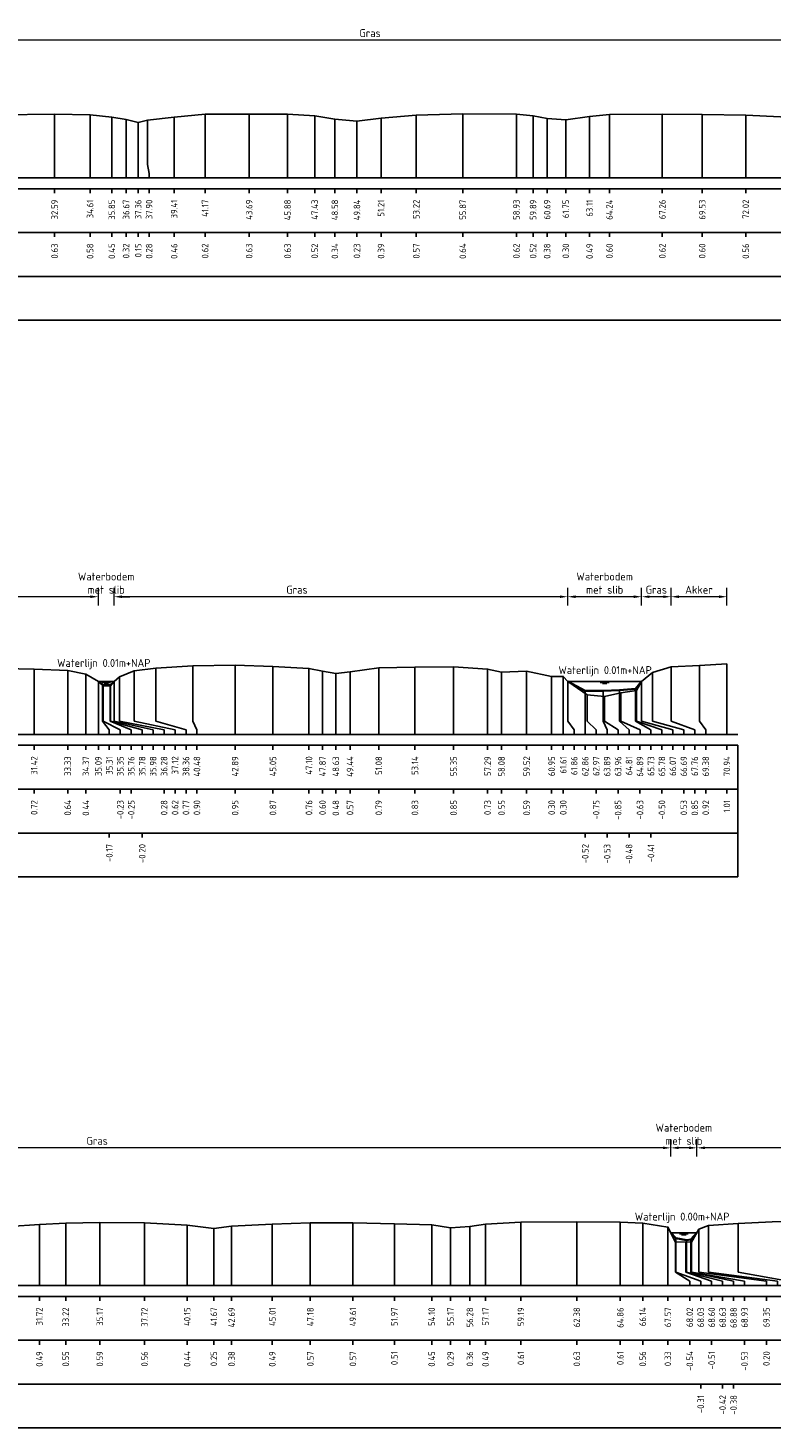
# Model space of a CAD drawing. Header units: metres. Extents: x 132725 to 140175, y 414354 to 417094.
# Tile 13 of 61: x 139881 to 139924, y 416234 to 416314. Entities that reach past the tile are written whole.
import ezdxf
from ezdxf.enums import TextEntityAlignment as Align

# ---------------------------------------------------------------- set-up
doc = ezdxf.new("R2010")
doc.units = ezdxf.units.M
doc.header["$PDMODE"] = 35
doc.header["$PDSIZE"] = 0.075
doc.layers.get('Defpoints').update_dxf_attribs({"true_color": 0x806000})
for name, color, linetype, lineweight in [('B-ME-GW-MAAIVELD-GD', 8, 'GW-MAAIVELD', 25), ('X-ME-AL-PROFIEL_BOVENKANT SLIB-GD', 42, 'Continuous', 35), ('X-XX-AL-DETAIL1-M', 7, 'Continuous', 18), ('X-XX-AL-NAP-T18', 7, 'Continuous', 18)]:
    doc.layers.add(name, color=color, linetype=linetype, lineweight=lineweight)
doc.layers.add('X-ME-AL-PROFIEL_WATERLIJN-GD', color=150, linetype='Continuous')
doc.layers.add('X-ME-AL-PROFIELRASTER-S', color=7, linetype='Continuous')
doc.styles.add('NLCS-ISO-ANNOTATIEF-T18', font='NLCS-ISO.ttf', dxfattribs={"height": 1.8})
doc.styles.add('NLCS-ISO-ANNOTATIVE-T18', font='NLCS-ISO.ttf', dxfattribs={"height": 1.8})
doc.linetypes.add('GW-MAAIVELD', pattern='A,12,[40,NLCS.SHX,S=1,R=0,X=0,Y=-0.5],12', length=24)
doc.dimstyles.new('NLCS-ANNOTATIEF-T18-PIJL_L2_H0', dxfattribs={"dimtxt": 2.5, "dimasz": 1.8, "dimexe": 2, "dimexo": 2, "dimgap": 0.7, "dimtad": 1, "dimzin": 0, "dimdsep": 46, "dimtxsty": 'NLCS-ISO-ANNOTATIEF-T18', "dimcen": 0, "dimdle": 2, "dimclrd": 256, "dimclre": 256, "dimclrt": 10, "dimaunit": 2, "dimadec": 0, "dimazin": 0, "dimtfac": 1, "dimtdec": 3, "dimtofl": 0, "dimtmove": 0, "dimatfit": 3, "dimfxl": 2, "dimfxlon": 1, "dimtfillclr": 256, "dimtolj": 1, "dimtzin": 0, "dimlwd": -1, "dimlwe": -1, "dimarcsym": 0})

# ---------------------------------------------------------------- blocks, each defined once
blk = doc.blocks.new('SAL-PROFIELRASTER_BALK_EIND1-SOD')
at = {"color": 0, "linetype": 'ByBlock', "lineweight": -2}
blk.add_line((1, -12.5), (1, -2.5), dxfattribs=at)
at = {"color": 0, "linetype": 'ByBlock', "lineweight": -2, "flags": 128}
for points in [[(0, 0), (1, 0)], [(0, -2.5), (1, -2.5)], [(0, -12.5), (1, -12.5)]]:
    blk.add_lwpolyline(points, dxfattribs=at)
blk = doc.blocks.new('SAL-PROFIELRASTER_BALK_EIND2-SOD')
at = {"color": 0, "linetype": 'ByBlock', "lineweight": -2}
for p, q in [((1, -2.5), (1, -12.5)), ((1, -12.5), (0, -12.5))]:
    blk.add_line(p, q, dxfattribs=at)
blk = doc.blocks.new('SAL-PROFIELRASTER_BALK_DATA-SOD')
at = {"color": 0, "linetype": 'ByBlock', "lineweight": -2}
blk.add_lwpolyline([(0, -3.5), (0, -2.5)], dxfattribs=at)
at = {"color": 0, "linetype": 'ByBlock', "lineweight": -2, "style": 'NLCS-ISO-ANNOTATIVE-T18'}
blk.add_attdef('GETAL', text='', height=1.5, rotation=90, dxfattribs=at).set_placement((0.75, -5), align=Align.RIGHT)
blk = doc.blocks.new('SAL-PROFIELRASTER_AANHAAL-SOD')
at = {"color": 9, "linetype": 'ByBlock', "lineweight": -2, "flags": 128}
blk.add_lwpolyline([(0, 1), (0, 0)], dxfattribs=at)
blk = doc.blocks.new('SAL-PROFIELRASTER_AANHAAL_STAGGER-SOD')
at = {"color": 9, "linetype": 'ByBlock', "lineweight": -2, "flags": 128}
for points in [[(0, 0), (0, -0.25)], [(0, -0.25), (1, -0.75)], [(1, -0.75), (1, -1)]]:
    blk.add_lwpolyline(points, dxfattribs=at)
blk = doc.blocks.new('*D253')
at = {"layer": 'Defpoints', "color": 0, "transparency": 16777216}
for p in [(139917.886, 416281.763), (139917.886, 416277.763), (139921.069, 416273.917)]:
    blk.add_point(p, dxfattribs=at)
at = {"layer": 'X-XX-AL-DETAIL1-M', "transparency": 16777216}
for p, q in [((139917.886, 416281.263), (139917.886, 416282.263)), ((139921.069, 416281.263), (139921.069, 416282.263)), ((139920.619, 416281.763), (139918.336, 416281.763))]:
    blk.add_line(p, q, dxfattribs=at)
for points in [[(139918.336, 416281.838), (139918.336, 416281.688), (139917.886, 416281.763)], [(139920.619, 416281.838), (139920.619, 416281.688), (139921.069, 416281.763)]]:
    blk.add_solid(points, dxfattribs=at)
at = {"layer": 'X-XX-AL-DETAIL1-M', "color": 10, "transparency": 16777216, "insert": (139919.477, 416282.163), "char_height": 0.45, "attachment_point": 5, "style": 'NLCS-ISO-ANNOTATIEF-T18'}
blk.add_mtext('\\A1;Akker', dxfattribs=at)
blk = doc.blocks.new('*D254')
at = {"layer": 'Defpoints', "color": 0, "transparency": 16777216}
for p in [(139850.128, 416281.763), (139885.213, 416276.928), (139850.128, 416273.917)]:
    blk.add_point(p, dxfattribs=at)
at = {"layer": 'X-XX-AL-DETAIL1-M', "transparency": 16777216}
for p, q in [((139850.128, 416281.263), (139850.128, 416282.263)), ((139885.213, 416281.263), (139885.213, 416282.263)), ((139884.763, 416281.763), (139850.578, 416281.763))]:
    blk.add_line(p, q, dxfattribs=at)
for points in [[(139850.578, 416281.838), (139850.578, 416281.688), (139850.128, 416281.763)], [(139884.763, 416281.838), (139884.763, 416281.688), (139885.213, 416281.763)]]:
    blk.add_solid(points, dxfattribs=at)
at = {"layer": 'X-XX-AL-DETAIL1-M', "color": 10, "transparency": 16777216, "insert": (139867.671, 416282.163), "char_height": 0.45, "attachment_point": 5, "style": 'NLCS-ISO-ANNOTATIEF-T18'}
blk.add_mtext('\\A1;Gras', dxfattribs=at)
blk = doc.blocks.new('*D255')
at = {"layer": 'Defpoints', "color": 0, "transparency": 16777216}
for p in [(139885.213, 416281.763), (139885.213, 416276.928), (139886.107, 416276.924)]:
    blk.add_point(p, dxfattribs=at)
at = {"layer": 'X-XX-AL-DETAIL1-M', "transparency": 16777216}
for p, q in [((139885.213, 416281.263), (139885.213, 416282.263)), ((139886.107, 416281.263), (139886.107, 416282.263)), ((139884.763, 416281.763), (139884.313, 416281.763)), ((139886.557, 416281.763), (139887.007, 416281.763))]:
    blk.add_line(p, q, dxfattribs=at)
for points in [[(139884.763, 416281.838), (139884.763, 416281.688), (139885.213, 416281.763)], [(139886.557, 416281.838), (139886.557, 416281.688), (139886.107, 416281.763)]]:
    blk.add_solid(points, dxfattribs=at)
at = {"layer": 'X-XX-AL-DETAIL1-M', "color": 10, "transparency": 16777216, "insert": (139885.66, 416282.538), "char_height": 0.45, "attachment_point": 5, "style": 'NLCS-ISO-ANNOTATIEF-T18'}
blk.add_mtext('\\A1;Waterbodem \\Pmet slib', dxfattribs=at)
blk = doc.blocks.new('*D256')
at = {"layer": 'Defpoints', "color": 0, "transparency": 16777216}
for p in [(139886.107, 416281.763), (139886.107, 416276.924), (139911.99, 416276.931)]:
    blk.add_point(p, dxfattribs=at)
at = {"layer": 'X-XX-AL-DETAIL1-M', "transparency": 16777216}
for p, q in [((139886.107, 416281.263), (139886.107, 416282.263)), ((139911.99, 416281.263), (139911.99, 416282.263)), ((139911.54, 416281.763), (139886.557, 416281.763))]:
    blk.add_line(p, q, dxfattribs=at)
for points in [[(139886.557, 416281.838), (139886.557, 416281.688), (139886.107, 416281.763)], [(139911.54, 416281.838), (139911.54, 416281.688), (139911.99, 416281.763)]]:
    blk.add_solid(points, dxfattribs=at)
at = {"layer": 'X-XX-AL-DETAIL1-M', "color": 10, "transparency": 16777216, "insert": (139896.541, 416282.163), "char_height": 0.45, "attachment_point": 5, "style": 'NLCS-ISO-ANNOTATIEF-T18'}
blk.add_mtext('\\A1;Gras', dxfattribs=at)
blk = doc.blocks.new('*D257')
at = {"layer": 'Defpoints', "color": 0, "transparency": 16777216}
for p in [(139911.99, 416281.763), (139911.99, 416276.931), (139916.202, 416276.931)]:
    blk.add_point(p, dxfattribs=at)
at = {"layer": 'X-XX-AL-DETAIL1-M', "transparency": 16777216}
for p, q in [((139911.99, 416281.263), (139911.99, 416282.263)), ((139916.202, 416281.263), (139916.202, 416282.263)), ((139915.752, 416281.763), (139912.44, 416281.763))]:
    blk.add_line(p, q, dxfattribs=at)
for points in [[(139912.44, 416281.838), (139912.44, 416281.688), (139911.99, 416281.763)], [(139915.752, 416281.838), (139915.752, 416281.688), (139916.202, 416281.763)]]:
    blk.add_solid(points, dxfattribs=at)
at = {"layer": 'X-XX-AL-DETAIL1-M', "color": 10, "transparency": 16777216, "insert": (139914.096, 416282.538), "char_height": 0.45, "attachment_point": 5, "style": 'NLCS-ISO-ANNOTATIEF-T18'}
blk.add_mtext('\\A1;Waterbodem \\Pmet slib', dxfattribs=at)
blk = doc.blocks.new('*D258')
at = {"layer": 'Defpoints', "color": 0, "transparency": 16777216}
for p in [(139916.202, 416281.763), (139917.886, 416277.763), (139916.202, 416276.931)]:
    blk.add_point(p, dxfattribs=at)
at = {"layer": 'X-XX-AL-DETAIL1-M', "transparency": 16777216}
for p, q in [((139916.202, 416281.263), (139916.202, 416282.263)), ((139917.886, 416281.263), (139917.886, 416282.263)), ((139917.436, 416281.763), (139916.652, 416281.763))]:
    blk.add_line(p, q, dxfattribs=at)
for points in [[(139916.652, 416281.838), (139916.652, 416281.688), (139916.202, 416281.763)], [(139917.436, 416281.838), (139917.436, 416281.688), (139917.886, 416281.763)]]:
    blk.add_solid(points, dxfattribs=at)
at = {"layer": 'X-XX-AL-DETAIL1-M', "color": 10, "transparency": 16777216, "insert": (139917.044, 416282.163), "char_height": 0.45, "attachment_point": 5, "style": 'NLCS-ISO-ANNOTATIEF-T18'}
blk.add_mtext('\\A1;Gras', dxfattribs=at)
blk = doc.blocks.new('*D261')
at = {"layer": 'Defpoints', "color": 0, "transparency": 16777216}
for p in [(139875.616, 416313.496), (139875.616, 416308.679), (139925.809, 416308.679)]:
    blk.add_point(p, dxfattribs=at)
at = {"layer": 'X-XX-AL-DETAIL1-M', "transparency": 16777216}
for p, q in [((139875.616, 416312.996), (139875.616, 416313.996)), ((139925.809, 416312.996), (139925.809, 416313.996)), ((139925.359, 416313.496), (139876.066, 416313.496))]:
    blk.add_line(p, q, dxfattribs=at)
for points in [[(139876.066, 416313.571), (139876.066, 416313.421), (139875.616, 416313.496)], [(139925.359, 416313.571), (139925.359, 416313.421), (139925.809, 416313.496)]]:
    blk.add_solid(points, dxfattribs=at)
at = {"layer": 'X-XX-AL-DETAIL1-M', "color": 10, "transparency": 16777216, "insert": (139900.713, 416313.896), "char_height": 0.45, "attachment_point": 5, "style": 'NLCS-ISO-ANNOTATIEF-T18'}
blk.add_mtext('\\A1;Gras', dxfattribs=at)
blk = doc.blocks.new('*D269')
at = {"layer": 'Defpoints', "color": 0, "transparency": 16777216}
for p in [(139852.421, 416250.344), (139852.421, 416245.517), (139917.868, 416245.502)]:
    blk.add_point(p, dxfattribs=at)
at = {"layer": 'X-XX-AL-DETAIL1-M', "transparency": 16777216}
for p, q in [((139852.421, 416249.844), (139852.421, 416250.844)), ((139917.868, 416249.844), (139917.868, 416250.844)), ((139917.418, 416250.344), (139852.871, 416250.344))]:
    blk.add_line(p, q, dxfattribs=at)
for points in [[(139852.871, 416250.419), (139852.871, 416250.269), (139852.421, 416250.344)], [(139917.418, 416250.419), (139917.418, 416250.269), (139917.868, 416250.344)]]:
    blk.add_solid(points, dxfattribs=at)
at = {"layer": 'X-XX-AL-DETAIL1-M', "color": 10, "transparency": 16777216, "insert": (139885.144, 416250.744), "char_height": 0.45, "attachment_point": 5, "style": 'NLCS-ISO-ANNOTATIEF-T18'}
blk.add_mtext('\\A1;Gras', dxfattribs=at)
blk = doc.blocks.new('*D270')
at = {"layer": 'Defpoints', "color": 0, "transparency": 16777216}
for p in [(139917.868, 416250.344), (139917.868, 416245.502), (139919.363, 416245.502)]:
    blk.add_point(p, dxfattribs=at)
at = {"layer": 'X-XX-AL-DETAIL1-M', "transparency": 16777216}
for p, q in [((139917.868, 416249.844), (139917.868, 416250.844)), ((139919.363, 416249.844), (139919.363, 416250.844)), ((139918.913, 416250.344), (139918.318, 416250.344))]:
    blk.add_line(p, q, dxfattribs=at)
for points in [[(139918.318, 416250.419), (139918.318, 416250.269), (139917.868, 416250.344)], [(139918.913, 416250.419), (139918.913, 416250.269), (139919.363, 416250.344)]]:
    blk.add_solid(points, dxfattribs=at)
at = {"layer": 'X-XX-AL-DETAIL1-M', "color": 10, "transparency": 16777216, "insert": (139918.615, 416251.119), "char_height": 0.45, "attachment_point": 5, "style": 'NLCS-ISO-ANNOTATIEF-T18'}
blk.add_mtext('\\A1;Waterbodem \\Pmet slib', dxfattribs=at)
blk = doc.blocks.new('*D271')
at = {"layer": 'Defpoints', "color": 0, "transparency": 16777216}
for p in [(139919.363, 416250.344), (139919.363, 416245.502), (139960.831, 416245.498)]:
    blk.add_point(p, dxfattribs=at)
at = {"layer": 'X-XX-AL-DETAIL1-M', "transparency": 16777216}
for p, q in [((139919.363, 416249.844), (139919.363, 416250.844)), ((139960.831, 416249.844), (139960.831, 416250.844)), ((139960.381, 416250.344), (139919.813, 416250.344))]:
    blk.add_line(p, q, dxfattribs=at)
for points in [[(139919.813, 416250.419), (139919.813, 416250.269), (139919.363, 416250.344)], [(139960.381, 416250.419), (139960.381, 416250.269), (139960.831, 416250.344)]]:
    blk.add_solid(points, dxfattribs=at)
at = {"layer": 'X-XX-AL-DETAIL1-M', "color": 10, "transparency": 16777216, "insert": (139940.097, 416250.744), "char_height": 0.45, "attachment_point": 5, "style": 'NLCS-ISO-ANNOTATIEF-T18'}
blk.add_mtext('\\A1;Gras', dxfattribs=at)

msp = doc.modelspace()

# ---------------------------------------------------------------- linework, layer by layer
at = {"layer": 'B-ME-GW-MAAIVELD-GD', "ltscale": 0.1, "flags": 128}
for points in [[(139850.128, 416309.218), (139852.412, 416309.199), (139855.019, 416309.143), (139857.826, 416309.087), (139858.737, 416309.069), (139859.242, 416308.993), (139860.19, 416308.886), (139860.909, 416309.055), (139862.027, 416309.136), (139864.596, 416309.151), (139867.184, 416309.144), (139869.588, 416309.142), (139871.878, 416309.096), (139873.345, 416308.92), (139873.858, 416308.866), (139874.259, 416308.298), (139874.382, 416308.205), (139874.782, 416308.132), (139875.283, 416308.242), (139875.777, 416308.889), (139877.219, 416309.15), (139879.609, 416309.244), (139882.715, 416309.28), (139884.741, 416309.23), (139885.98, 416309.099), (139886.796, 416308.972), (139887.484, 416308.797), (139888.025, 416308.932), (139889.536, 416309.108), (139891.301, 416309.268), (139893.815, 416309.282), (139896.007, 416309.275), (139897.557, 416309.173), (139898.705, 416308.994), (139899.965, 416308.879), (139901.341, 416309.041), (139903.35, 416309.22), (139906.002, 416309.294), (139909.062, 416309.267), (139910.014, 416309.17), (139910.815, 416309.034), (139911.879, 416308.952), (139913.235, 416309.137), (139914.368, 416309.246), (139917.386, 416309.271), (139919.662, 416309.253), (139922.147, 416309.212), (139924.131, 416309.127), (139925.501, 416308.934), (139926.172, 416308.346), (139926.631, 416308.191), (139926.956, 416308.33), (139927.449, 416308.836), (139928.477, 416309.15), (139931.022, 416309.246), (139933.677, 416309.294), (139935.967, 416309.274), (139938.225, 416309.217), (139939.034, 416309.124), (139939.965, 416308.946), (139940.436, 416308.985), (139941.549, 416309.146), (139943.368, 416309.271), (139945.892, 416309.319), (139948.379, 416309.286), (139950.79, 416309.241), (139952.997, 416309.109), (139953.917, 416308.9), (139954.459, 416308.857), (139955.011, 416309.124), (139957.799, 416309.228), (139960.21, 416309.241), (139962.193, 416309.213), (139963.148, 416309.068), (139964.297, 416307.856), (139965.075, 416307.657), (139965.818, 416307.723), (139966.619, 416307.894), (139967.591, 416308.168), (139968.712, 416308.965), (139969.449, 416309.446), (139971.273, 416309.531)], [(139850.128, 416277.419), (139851.442, 416277.497), (139853.88, 416277.572), (139856.545, 416277.535), (139859.323, 416277.575), (139862.133, 416277.577), (139864.704, 416277.594), (139867.136, 416277.622), (139869.622, 416277.635), (139871.853, 416277.657), (139874.189, 416277.68), (139876.444, 416277.727), (139878.922, 416277.69), (139881.55, 416277.634), (139883.462, 416277.559), (139884.499, 416277.357), (139885.213, 416276.928), (139885.48, 416276.687), (139885.884, 416276.67), (139886.107, 416276.924), (139886.41, 416277.194), (139887.246, 416277.533), (139888.492, 416277.683), (139890.608, 416277.814), (139893.016, 416277.869), (139895.173, 416277.785), (139897.229, 416277.678), (139898, 416277.521), (139898.759, 416277.392), (139899.57, 416277.486), (139901.209, 416277.704), (139903.273, 416277.75), (139905.478, 416277.765), (139907.42, 416277.642), (139908.213, 416277.47), (139909.647, 416277.511), (139911.073, 416277.221), (139911.734, 416277.217), (139911.99, 416276.937), (139913.102, 416276.167), (139914.09, 416276.066), (139915.021, 416276.284), (139915.909, 416276.421), (139916.202, 416276.931), (139916.821, 416277.451), (139917.886, 416277.763), (139919.504, 416277.841), (139921.069, 416277.929)], [(139850.128, 416245.816), (139850.779, 416245.517), (139851.111, 416245.21), (139851.64, 416245.091), (139852.076, 416245.091), (139852.403, 416245.49), (139852.516, 416245.66), (139853.234, 416245.958), (139854.995, 416246.042), (139857.176, 416246.094), (139859.282, 416246.108), (139861.249, 416246.069), (139863.678, 416245.961), (139864.706, 416245.785), (139865.284, 416245.798), (139866.118, 416245.92), (139868.71, 416246.055), (139871.071, 416246.079), (139873.5, 416246.084), (139875.906, 416246.034), (139877.753, 416245.901), (139878.515, 416245.765), (139879.162, 416245.774), (139880.118, 416245.855), (139881.848, 416245.983), (139883.35, 416246.048), (139885.296, 416246.089), (139887.847, 416246.062), (139890.279, 416245.934), (139891.798, 416245.749), (139892.814, 416245.879), (139895.137, 416245.992), (139897.304, 416246.07), (139899.733, 416246.068), (139902.098, 416246.012), (139904.229, 416245.95), (139905.299, 416245.789), (139906.408, 416245.86), (139907.302, 416245.991), (139909.317, 416246.11), (139912.507, 416246.125), (139914.989, 416246.103), (139916.268, 416246.057), (139917.701, 416245.826), (139918.145, 416244.962), (139918.728, 416244.985), (139919.057, 416244.971), (139919.478, 416245.701), (139920.017, 416245.919), (139921.714, 416246.03), (139923.655, 416246.133), (139925.872, 416246.151), (139928.48, 416246.089), (139930.256, 416245.975), (139931.526, 416245.685), (139932.116, 416245.756), (139932.789, 416245.897), (139933.838, 416246.065), (139935.605, 416246.149), (139937.924, 416246.226), (139940.243, 416246.22), (139942.704, 416246.181), (139945.312, 416246.155), (139947.354, 416246.021), (139948.374, 416245.813), (139949.684, 416245.69), (139950.612, 416245.782), (139951.498, 416245.961), (139952.714, 416246.097), (139955.219, 416246.15), (139957.737, 416246.147), (139959.568, 416246.128), (139960.522, 416245.778), (139961.654, 416244.753), (139962.184, 416244.629), (139963.019, 416244.719), (139963.797, 416244.744), (139964.643, 416244.938), (139965.159, 416245.058), (139965.73, 416245.498), (139966.186, 416245.855), (139966.698, 416246.336), (139967.376, 416246.433), (139968.822, 416246.481)]]:
    msp.add_lwpolyline(points, dxfattribs=at)
at = {"layer": 'X-ME-AL-PROFIEL_BOVENKANT SLIB-GD'}
for points in [[(139885.213, 416276.928), (139885.44, 416276.749), (139885.908, 416276.72), (139886.107, 416276.924)], [(139911.998, 416276.931), (139912.988, 416276.402), (139914.016, 416276.39), (139914.942, 416276.434), (139915.855, 416276.507), (139916.202, 416276.931)], [(139917.868, 416245.502), (139918.157, 416245.19), (139918.761, 416245.078), (139919.013, 416245.121), (139919.363, 416245.502)]]:
    msp.add_lwpolyline(points, dxfattribs=at)
at = {"layer": 'X-ME-AL-PROFIEL_WATERLIJN-GD'}
for points in [[(139885.213, 416276.928), (139886.107, 416276.924)], [(139885.41, 416276.865), (139885.91, 416276.865)], [(139885.535, 416276.805), (139885.785, 416276.805)], [(139916.202, 416276.931), (139911.998, 416276.931)], [(139913.846, 416276.87), (139914.346, 416276.87)], [(139913.971, 416276.81), (139914.221, 416276.81)], [(139917.868, 416245.502), (139919.363, 416245.502)], [(139918.365, 416245.441), (139918.865, 416245.441)], [(139918.49, 416245.381), (139918.74, 416245.381)]]:
    msp.add_lwpolyline(points, dxfattribs=at)

# ---------------------------------------------------------------- block references
at = {"layer": 'X-ME-AL-PROFIELRASTER-S'}
for p, yscale in [((139882.715, 416305.65), 3.63), ((139884.741, 416305.65), 3.58), ((139885.98, 416305.65), 3.449), ((139886.796, 416305.65), 3.322), ((139889.536, 416305.65), 3.458), ((139891.301, 416305.65), 3.618), ((139893.815, 416305.65), 3.632), ((139896.007, 416305.65), 3.625), ((139897.557, 416305.65), 3.523), ((139898.705, 416305.65), 3.344), ((139901.341, 416305.65), 3.391), ((139903.35, 416305.65), 3.57), ((139906.002, 416305.65), 3.644), ((139909.062, 416305.65), 3.617), ((139910.014, 416305.65), 3.52), ((139910.815, 416305.65), 3.384), ((139913.235, 416305.65), 3.487), ((139914.368, 416305.65), 3.596), ((139917.386, 416305.65), 3.621), ((139919.662, 416305.65), 3.603), ((139922.147, 416305.65), 3.562), ((139887.484, 416305.65), 3.147), ((139888.025, 416306.65), 2.282), ((139899.965, 416305.65), 3.229), ((139911.879, 416305.65), 3.302), ((139893.016, 416273.917), 3.952), ((139921.069, 416273.917), 4.012), ((139881.55, 416273.917), 3.717), ((139883.462, 416273.917), 3.642), ((139884.499, 416273.917), 3.44), ((139886.41, 416274.917), 2.277), ((139887.246, 416274.917), 2.616), ((139888.492, 416274.917), 2.766), ((139890.608, 416274.917), 2.897), ((139895.173, 416273.917), 3.868), ((139897.229, 416273.917), 3.761), ((139898, 416273.917), 3.604), ((139898.759, 416273.917), 3.475), ((139899.57, 416273.917), 3.569), ((139901.209, 416273.917), 3.787), ((139903.273, 416273.917), 3.833), ((139905.478, 416273.917), 3.848), ((139907.42, 416273.917), 3.725), ((139908.213, 416273.917), 3.553), ((139909.647, 416273.917), 3.594), ((139911.073, 416273.917), 3.304), ((139911.734, 416273.917), 3.3), ((139916.821, 416274.917), 2.534), ((139917.886, 416274.917), 2.846), ((139919.504, 416274.917), 2.924), ((139885.213, 416273.917), 3.011), ((139885.44, 416274.917), 1.832), ((139885.48, 416274.917), 1.77), ((139885.884, 416274.917), 1.753), ((139885.908, 416274.917), 1.803), ((139886.107, 416274.917), 2.007), ((139911.99, 416274.917), 2.02), ((139912.988, 416273.917), 2.485), ((139914.016, 416274.917), 1.473), ((139914.942, 416274.917), 1.517), ((139915.021, 416274.917), 1.367), ((139915.855, 416274.917), 1.59), ((139915.909, 416274.917), 1.504), ((139916.202, 416274.917), 2.014), ((139913.102, 416274.917), 1.25), ((139914.09, 416274.917), 1.149), ((139881.848, 416242.498), 3.485), ((139883.35, 416242.498), 3.55), ((139885.296, 416242.498), 3.591), ((139887.847, 416242.498), 3.564), ((139890.279, 416242.498), 3.436), ((139895.137, 416242.498), 3.494), ((139897.304, 416242.498), 3.572), ((139899.733, 416242.498), 3.57), ((139902.098, 416242.498), 3.514), ((139904.229, 416242.498), 3.452), ((139907.302, 416242.498), 3.493), ((139909.317, 416242.498), 3.612), ((139912.507, 416242.498), 3.627), ((139914.989, 416242.498), 3.605), ((139916.268, 416242.498), 3.559), ((139920.017, 416243.498), 2.421), ((139921.714, 416243.498), 2.532), ((139891.798, 416242.498), 3.251), ((139892.814, 416242.498), 3.381), ((139905.299, 416242.498), 3.291), ((139906.408, 416242.498), 3.362), ((139917.701, 416242.498), 3.328), ((139918.157, 416243.498), 1.692), ((139919.013, 416243.498), 1.623), ((139919.478, 416243.498), 2.203), ((139918.145, 416243.498), 1.464), ((139918.728, 416243.498), 1.487), ((139918.761, 416243.498), 1.58), ((139919.057, 416243.498), 1.473)]:
    msp.add_blockref('SAL-PROFIELRASTER_AANHAAL-SOD', p, dxfattribs=dict(at, yscale=yscale))
for p, xscale, zscale in [((139888.025, 416306.65), 0.08420938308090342, 0.08420938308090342), ((139885.44, 416274.917), 0.3982005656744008, 0.3982005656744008), ((139885.48, 416274.917), 0.9833978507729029, 0.9833978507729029), ((139885.884, 416274.917), 1.204877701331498, 1.204877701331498), ((139885.908, 416274.917), 1.805419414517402, 1.805419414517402), ((139886.107, 416274.917), 2.230891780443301, 2.230891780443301), ((139886.41, 416274.917), 2.552973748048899, 2.552973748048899), ((139887.246, 416274.917), 2.342386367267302, 2.342386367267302), ((139888.492, 416274.917), 1.721815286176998, 1.721815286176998), ((139890.608, 416274.917), 0.230062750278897, 0.230062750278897), ((139911.99, 416274.917), 0.3694409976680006, 0.3694409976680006), ((139913.102, 416274.917), 0.5102636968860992, 0.5102636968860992), ((139914.016, 416274.917), 0.2221385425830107, 0.2221385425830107), ((139914.09, 416274.917), 0.7728802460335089, 0.7728802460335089), ((139914.942, 416274.917), 0.5459711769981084, 0.5459711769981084), ((139915.021, 416274.917), 1.09201580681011, 1.09201580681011), ((139915.855, 416274.917), 0.8826126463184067, 0.8826126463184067), ((139915.909, 416274.917), 1.453255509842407, 1.453255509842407), ((139916.202, 416274.917), 1.785428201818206, 1.785428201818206), ((139916.821, 416274.917), 1.791758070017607, 1.791758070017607), ((139917.886, 416274.917), 1.351813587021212, 1.351813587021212), ((139919.504, 416274.917), 0.3583441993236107, 0.3583441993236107), ((139918.145, 416243.498), 0.8058642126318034, 0.8058642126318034), ((139918.157, 416243.498), 1.419364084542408, 1.419364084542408), ((139918.728, 416243.498), 1.472651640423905, 1.472651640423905), ((139918.761, 416243.498), 2.065120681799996, 2.065120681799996), ((139919.013, 416243.498), 2.438229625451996, 2.438229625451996), ((139919.057, 416243.498), 3.018974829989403, 3.018974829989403), ((139919.478, 416243.498), 3.847993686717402, 3.847993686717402), ((139920.017, 416243.498), 3.933976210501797, 3.933976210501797), ((139921.714, 416243.498), 2.862500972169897, 2.862500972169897)]:
    msp.add_blockref('SAL-PROFIELRASTER_AANHAAL_STAGGER-SOD', p, dxfattribs=dict(at, xscale=xscale, zscale=zscale))
at = {"layer": 'X-ME-AL-PROFIELRASTER-S', "yscale": 0.25}
for name, p, xscale, zscale in [('SAL-PROFIELRASTER_BALK_EIND1-SOD', (139850.128, 416305.65), 123, 121.7704636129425), ('SAL-PROFIELRASTER_BALK_EIND2-SOD', (139850.128, 416303.15), 123, 121.7704636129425), ('SAL-PROFIELRASTER_BALK_EIND2-SOD', (139850.128, 416300.65), 123, 121.7704636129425), ('SAL-PROFIELRASTER_BALK_EIND1-SOD', (139850.128, 416273.917), 71.56619102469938, 71.56619102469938), ('SAL-PROFIELRASTER_BALK_EIND2-SOD', (139850.128, 416271.417), 71.56619102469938, 71.56619102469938), ('SAL-PROFIELRASTER_BALK_EIND2-SOD', (139850.128, 416268.917), 71.56619102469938, 71.56619102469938), ('SAL-PROFIELRASTER_BALK_EIND1-SOD', (139850.128, 416242.498), 122.3, 119.3195040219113), ('SAL-PROFIELRASTER_BALK_EIND2-SOD', (139850.128, 416239.998), 122.3, 119.3195040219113), ('SAL-PROFIELRASTER_BALK_EIND2-SOD', (139850.128, 416237.498), 122.3, 119.3195040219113)]:
    msp.add_blockref(name, p, dxfattribs=dict(at, xscale=xscale, zscale=zscale))
at = {"layer": 'X-ME-AL-PROFIELRASTER-S', "xscale": 0.25, "yscale": 0.25, "zscale": 0.25}
for p, values in [((139882.715, 416305.65), {'GETAL': '32.59'}), ((139884.741, 416305.65), {'GETAL': '34.61'}), ((139885.98, 416305.65), {'GETAL': '35.85'}), ((139886.796, 416305.65), {'GETAL': '36.67'}), ((139887.484, 416305.65), {'GETAL': '37.36'}), ((139888.109, 416305.65), {'GETAL': '37.90'}), ((139889.536, 416305.65), {'GETAL': '39.41'}), ((139891.301, 416305.65), {'GETAL': '41.17'}), ((139893.815, 416305.65), {'GETAL': '43.69'}), ((139896.007, 416305.65), {'GETAL': '45.88'}), ((139897.557, 416305.65), {'GETAL': '47.43'}), ((139898.705, 416305.65), {'GETAL': '48.58'}), ((139899.965, 416305.65), {'GETAL': '49.84'}), ((139901.341, 416305.65), {'GETAL': '51.21'}), ((139903.35, 416305.65), {'GETAL': '53.22'}), ((139906.002, 416305.65), {'GETAL': '55.87'}), ((139909.062, 416305.65), {'GETAL': '58.93'}), ((139910.014, 416305.65), {'GETAL': '59.89'}), ((139910.815, 416305.65), {'GETAL': '60.69'}), ((139911.879, 416305.65), {'GETAL': '61.75'}), ((139913.235, 416305.65), {'GETAL': '63.11'}), ((139914.368, 416305.65), {'GETAL': '64.24'}), ((139917.386, 416305.65), {'GETAL': '67.26'}), ((139919.662, 416305.65), {'GETAL': '69.53'}), ((139922.147, 416305.65), {'GETAL': '72.02'}), ((139882.715, 416303.15), {'GETAL': '0.63'}), ((139884.741, 416303.15), {'GETAL': '0.58'}), ((139885.98, 416303.15), {'GETAL': '0.45'}), ((139886.796, 416303.15), {'GETAL': '0.32'}), ((139887.484, 416303.15), {'GETAL': '0.15'}), ((139888.109, 416303.15), {'GETAL': '0.28'}), ((139889.536, 416303.15), {'GETAL': '0.46'}), ((139891.301, 416303.15), {'GETAL': '0.62'}), ((139893.815, 416303.15), {'GETAL': '0.63'}), ((139896.007, 416303.15), {'GETAL': '0.63'}), ((139897.557, 416303.15), {'GETAL': '0.52'}), ((139898.705, 416303.15), {'GETAL': '0.34'}), ((139899.965, 416303.15), {'GETAL': '0.23'}), ((139901.341, 416303.15), {'GETAL': '0.39'}), ((139903.35, 416303.15), {'GETAL': '0.57'}), ((139906.002, 416303.15), {'GETAL': '0.64'}), ((139909.062, 416303.15), {'GETAL': '0.62'}), ((139910.014, 416303.15), {'GETAL': '0.52'}), ((139910.815, 416303.15), {'GETAL': '0.38'}), ((139911.879, 416303.15), {'GETAL': '0.30'}), ((139913.235, 416303.15), {'GETAL': '0.49'}), ((139914.368, 416303.15), {'GETAL': '0.60'}), ((139917.386, 416303.15), {'GETAL': '0.62'}), ((139919.662, 416303.15), {'GETAL': '0.60'}), ((139922.147, 416303.15), {'GETAL': '0.56'}), ((139881.55, 416273.917), {'GETAL': '31.42'}), ((139883.462, 416273.917), {'GETAL': '33.33'}), ((139884.499, 416273.917), {'GETAL': '34.37'}), ((139885.213, 416273.917), {'GETAL': '35.09'}), ((139885.838, 416273.917), {'GETAL': '35.31'}), ((139886.463, 416273.917), {'GETAL': '35.35'}), ((139887.088, 416273.917), {'GETAL': '35.76'}), ((139887.713, 416273.917), {'GETAL': '35.78'}), ((139888.338, 416273.917), {'GETAL': '35.98'}), ((139888.963, 416273.917), {'GETAL': '36.28'}), ((139889.588, 416273.917), {'GETAL': '37.12'}), ((139890.213, 416273.917), {'GETAL': '38.36'}), ((139890.838, 416273.917), {'GETAL': '40.48'}), ((139893.016, 416273.917), {'GETAL': '42.89'}), ((139895.173, 416273.917), {'GETAL': '45.05'}), ((139897.229, 416273.917), {'GETAL': '47.10'}), ((139898, 416273.917), {'GETAL': '47.87'}), ((139898.759, 416273.917), {'GETAL': '48.63'}), ((139899.57, 416273.917), {'GETAL': '49.44'}), ((139901.209, 416273.917), {'GETAL': '51.08'}), ((139903.273, 416273.917), {'GETAL': '53.14'}), ((139905.478, 416273.917), {'GETAL': '55.35'}), ((139907.42, 416273.917), {'GETAL': '57.29'}), ((139908.213, 416273.917), {'GETAL': '58.08'}), ((139909.647, 416273.917), {'GETAL': '59.52'}), ((139911.073, 416273.917), {'GETAL': '60.95'}), ((139911.734, 416273.917), {'GETAL': '61.61'}), ((139912.359, 416273.917), {'GETAL': '61.86'}), ((139912.988, 416273.917), {'GETAL': '62.86'}), ((139913.613, 416273.917), {'GETAL': '62.97'}), ((139914.238, 416273.917), {'GETAL': '63.89'}), ((139914.863, 416273.917), {'GETAL': '63.96'}), ((139915.488, 416273.917), {'GETAL': '64.81'}), ((139916.113, 416273.917), {'GETAL': '64.89'}), ((139916.738, 416273.917), {'GETAL': '65.73'}), ((139917.363, 416273.917), {'GETAL': '65.78'}), ((139917.988, 416273.917), {'GETAL': '66.07'}), ((139918.613, 416273.917), {'GETAL': '66.69'}), ((139919.238, 416273.917), {'GETAL': '67.76'}), ((139919.863, 416273.917), {'GETAL': '69.38'}), ((139921.069, 416273.917), {'GETAL': '70.94'}), ((139881.55, 416271.417), {'GETAL': '0.72'}), ((139883.462, 416271.417), {'GETAL': '0.64'}), ((139884.499, 416271.417), {'GETAL': '0.44'}), ((139886.463, 416271.417), {'GETAL': '-0.23'}), ((139887.088, 416271.417), {'GETAL': '-0.25'}), ((139888.963, 416271.417), {'GETAL': '0.28'}), ((139889.588, 416271.417), {'GETAL': '0.62'}), ((139890.213, 416271.417), {'GETAL': '0.77'}), ((139890.838, 416271.417), {'GETAL': '0.90'}), ((139893.016, 416271.417), {'GETAL': '0.95'}), ((139895.173, 416271.417), {'GETAL': '0.87'}), ((139897.229, 416271.417), {'GETAL': '0.76'}), ((139898, 416271.417), {'GETAL': '0.60'}), ((139898.759, 416271.417), {'GETAL': '0.48'}), ((139899.57, 416271.417), {'GETAL': '0.57'}), ((139901.209, 416271.417), {'GETAL': '0.79'}), ((139903.273, 416271.417), {'GETAL': '0.83'}), ((139905.478, 416271.417), {'GETAL': '0.85'}), ((139907.42, 416271.417), {'GETAL': '0.73'}), ((139908.213, 416271.417), {'GETAL': '0.55'}), ((139909.647, 416271.417), {'GETAL': '0.59'}), ((139911.073, 416271.417), {'GETAL': '0.30'}), ((139911.734, 416271.417), {'GETAL': '0.30'}), ((139913.613, 416271.417), {'GETAL': '-0.75'}), ((139914.863, 416271.417), {'GETAL': '-0.85'}), ((139916.113, 416271.417), {'GETAL': '-0.63'}), ((139917.363, 416271.417), {'GETAL': '-0.50'}), ((139918.613, 416271.417), {'GETAL': '0.53'}), ((139919.238, 416271.417), {'GETAL': '0.85'}), ((139919.863, 416271.417), {'GETAL': '0.92'}), ((139921.069, 416271.417), {'GETAL': '1.01'}), ((139885.838, 416268.917), {'GETAL': '-0.17'}), ((139887.713, 416268.917), {'GETAL': '-0.20'}), ((139912.988, 416268.917), {'GETAL': '-0.52'}), ((139914.238, 416268.917), {'GETAL': '-0.53'}), ((139915.488, 416268.917), {'GETAL': '-0.48'}), ((139916.738, 416268.917), {'GETAL': '-0.41'}), ((139881.848, 416242.498), {'GETAL': '31.72'}), ((139883.35, 416242.498), {'GETAL': '33.22'}), ((139885.296, 416242.498), {'GETAL': '35.17'}), ((139887.847, 416242.498), {'GETAL': '37.72'}), ((139890.279, 416242.498), {'GETAL': '40.15'}), ((139891.798, 416242.498), {'GETAL': '41.67'}), ((139892.814, 416242.498), {'GETAL': '42.69'}), ((139895.137, 416242.498), {'GETAL': '45.01'}), ((139897.304, 416242.498), {'GETAL': '47.18'}), ((139899.733, 416242.498), {'GETAL': '49.61'}), ((139902.098, 416242.498), {'GETAL': '51.97'}), ((139904.229, 416242.498), {'GETAL': '54.10'}), ((139905.299, 416242.498), {'GETAL': '55.17'}), ((139906.408, 416242.498), {'GETAL': '56.28'}), ((139907.302, 416242.498), {'GETAL': '57.17'}), ((139909.317, 416242.498), {'GETAL': '59.19'}), ((139912.507, 416242.498), {'GETAL': '62.38'}), ((139914.989, 416242.498), {'GETAL': '64.86'}), ((139916.268, 416242.498), {'GETAL': '66.14'}), ((139917.701, 416242.498), {'GETAL': '67.57'}), ((139918.951, 416242.498), {'GETAL': '68.02'}), ((139919.576, 416242.498), {'GETAL': '68.03'}), ((139920.201, 416242.498), {'GETAL': '68.60'}), ((139920.826, 416242.498), {'GETAL': '68.63'}), ((139921.451, 416242.498), {'GETAL': '68.88'}), ((139922.076, 416242.498), {'GETAL': '68.93'}), ((139923.326, 416242.498), {'GETAL': '69.35'}), ((139881.848, 416239.998), {'GETAL': '0.49'}), ((139883.35, 416239.998), {'GETAL': '0.55'}), ((139885.296, 416239.998), {'GETAL': '0.59'}), ((139887.847, 416239.998), {'GETAL': '0.56'}), ((139890.279, 416239.998), {'GETAL': '0.44'}), ((139891.798, 416239.998), {'GETAL': '0.25'}), ((139892.814, 416239.998), {'GETAL': '0.38'}), ((139895.137, 416239.998), {'GETAL': '0.49'}), ((139897.304, 416239.998), {'GETAL': '0.57'}), ((139899.733, 416239.998), {'GETAL': '0.57'}), ((139902.098, 416239.998), {'GETAL': '0.51'}), ((139904.229, 416239.998), {'GETAL': '0.45'}), ((139905.299, 416239.998), {'GETAL': '0.29'}), ((139906.408, 416239.998), {'GETAL': '0.36'}), ((139907.302, 416239.998), {'GETAL': '0.49'}), ((139909.317, 416239.998), {'GETAL': '0.61'}), ((139912.507, 416239.998), {'GETAL': '0.63'}), ((139914.989, 416239.998), {'GETAL': '0.61'}), ((139916.268, 416239.998), {'GETAL': '0.56'}), ((139917.701, 416239.998), {'GETAL': '0.33'}), ((139918.951, 416239.998), {'GETAL': '-0.54'}), ((139920.201, 416239.998), {'GETAL': '-0.51'}), ((139922.076, 416239.998), {'GETAL': '-0.53'}), ((139923.326, 416239.998), {'GETAL': '0.20'}), ((139919.576, 416237.498), {'GETAL': '-0.31'}), ((139920.826, 416237.498), {'GETAL': '-0.42'}), ((139921.451, 416237.498), {'GETAL': '-0.38'})]:
    msp.add_blockref('SAL-PROFIELRASTER_BALK_DATA-SOD', p, dxfattribs=at).add_auto_attribs(values)

# ---------------------------------------------------------------- texts
at = {"layer": 'X-XX-AL-NAP-T18', "color": 10, "char_height": 0.45, "width": 15.43377, "attachment_point": 7, "style": 'NLCS-ISO-ANNOTATIEF-T18'}
for s, insert in [('Waterlijn 0.01m+NAP', (139882.86, 416277.625)), ('Waterlijn 0.01m+NAP', (139911.46, 416277.22)), ('Waterlijn 0.00m+NAP', (139915.815, 416246.062))]:
    msp.add_mtext(s, dxfattribs=dict(at, insert=insert))

# ---------------------------------------------------------------- dimensions: what is measured, and where the dimension line sits
at = {"layer": 'X-XX-AL-DETAIL1-M'}
for base, p1, p2, text, picture, middle in [((139875.616, 416313.496), (139925.809, 416308.679), (139875.616, 416308.679), 'Gras', '*D261', (139900.713, 416313.496)), ((139885.213, 416281.763), (139886.107, 416276.924), (139885.213, 416276.928), 'Waterbodem \\Pmet slib', '*D255', (139885.66, 416281.763)), ((139911.99, 416281.763), (139916.202, 416276.931), (139911.99, 416276.931), 'Waterbodem \\Pmet slib', '*D257', (139914.096, 416281.763)), ((139850.128, 416281.763), (139885.213, 416276.928), (139850.128, 416273.917), 'Gras', '*D254', (139867.671, 416281.763)), ((139886.107, 416281.763), (139911.99, 416276.931), (139886.107, 416276.924), 'Gras', '*D256', (139896.541, 416281.763)), ((139916.202, 416281.763), (139917.886, 416277.763), (139916.202, 416276.931), 'Gras', '*D258', (139917.044, 416281.763)), ((139917.886, 416281.763), (139921.069, 416273.917), (139917.886, 416277.763), 'Akker', '*D253', (139919.477, 416281.763)), ((139917.868, 416250.344), (139919.363, 416245.502), (139917.868, 416245.502), 'Waterbodem \\Pmet slib', '*D270', (139918.615, 416250.344)), ((139852.421, 416250.344), (139917.868, 416245.502), (139852.421, 416245.517), 'Gras', '*D269', (139885.144, 416250.344)), ((139919.363, 416250.344), (139960.831, 416245.498), (139919.363, 416245.502), 'Gras', '*D271', (139940.097, 416250.344))]:
    dim = msp.add_linear_dim(base=base, p1=p1, p2=p2, text=text, dimstyle='NLCS-ANNOTATIEF-T18-PIJL_L2_H0', dxfattribs=at)
    dim.commit()
    dim.dimension.update_dxf_attribs({"geometry": picture, "text_midpoint": middle, "dimtype": 160})

doc.saveas('drawing.dxf')
